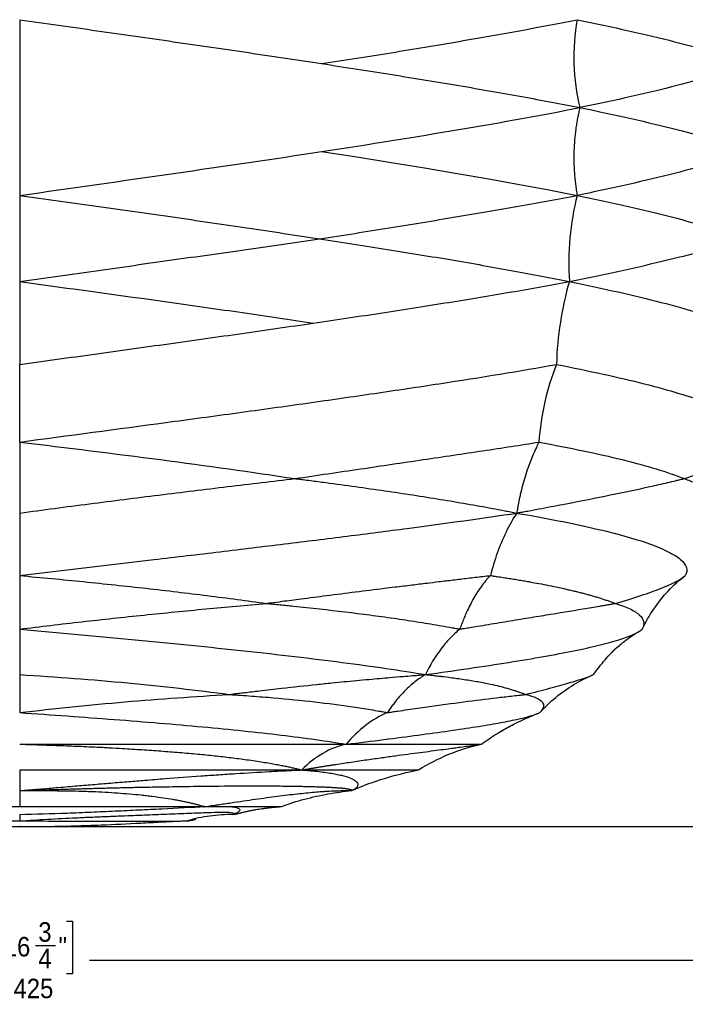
# Model space of a CAD drawing. Extents: x 0 to 594, y 0 to 841.
# Tile 7 of 17: x 177 to 267, y 255 to 389. Entities that reach past the tile are written whole.
import ezdxf

# ---------------------------------------------------------------- set-up
doc = ezdxf.new("R2010")
doc.units = 0
doc.header["$PDSIZE"] = -1
doc.linetypes.add('SLD-SOLIDO', pattern=[0])
doc.layers.get('0').update_dxf_attribs({"linetype": 'CONTINUOUS'})
doc.layers.add('FORMAT', color=7, linetype='SLD-SOLIDO')
doc.styles.add('SLDTEXTSTYLE3', font='GOTHIC.TTF', dxfattribs={"width": 0.913})
doc.dimstyles.new('SLDDIMSTYLE0', dxfattribs={"dimtxt": 2.645833, "dimasz": 3, "dimexe": 0, "dimexo": 0.0625, "dimgap": 0.661458, "dimtad": 0, "dimdec": 0, "dimlfac": 2, "dimrnd": 1e-09, "dimzin": 12, "dimtxsty": 'SLDTEXTSTYLE3', "dimsah": 1, "dimcen": 0.09, "dimazin": 3, "dimtfac": 1, "dimtdec": 0, "dimtofl": 0, "dimtmove": 0, "dimatfit": 3, "dimtolj": 1, "dimtzin": 12})

# ---------------------------------------------------------------- blocks, each defined once
blk = doc.blocks.new('_D')
at = {"layer": 'FORMAT', "color": 7}
for p, q in [((70.5, 375.87), (70.5, 260.16)), ((283.18, 375.87), (283.18, 260.16)), ((174.69, 266.49), (173.88, 266.49)), ((173.88, 266.49), (173.88, 259.35)), ((183.2, 266.49), (184.01, 266.49)), ((184.01, 266.49), (184.01, 259.35)), ((178.98, 263.19), (181.72, 263.19)), ((70.5, 261.16), (171.56, 261.16)), ((283.18, 261.16), (186.32, 261.16)), ((173.88, 259.35), (174.69, 259.35)), ((184.01, 259.35), (183.2, 259.35))]:
    blk.add_line(p, q, dxfattribs=at)
for points in [[(70.5, 261.16), (73.5, 260.66), (73.5, 261.66)], [(283.18, 261.16), (280.18, 261.66), (280.18, 260.66)]]:
    blk.add_solid(points, dxfattribs=at)
at = {"layer": 'FORMAT', "color": 7, "attachment_point": 1, "style": 'SLDTEXTSTYLE3'}
for s, insert, char_height in [('3', (179.37, 266.34), 2.65), ('16', (174.69, 264.34), 2.646), ('"', (182.11, 264.34), 2.65), ('4', (179.37, 262.73), 2.65), ('425', (176.01, 258.67), 2.646)]:
    blk.add_mtext(s, dxfattribs=dict(at, insert=insert, char_height=char_height))
blk = doc.blocks.new('_D_1')
at = {"layer": 'FORMAT', "color": 7}
for p, q in [((213.39, 471.79), (310.86, 471.79)), ((309.86, 471.79), (309.86, 379.9)), ((304.52, 376.78), (304.52, 377.59)), ((304.52, 377.59), (311.66, 377.59)), ((311.66, 377.59), (311.66, 376.78)), ((307.82, 372.57), (307.82, 375.3)), ((304.52, 368.27), (304.52, 367.46)), ((311.66, 367.46), (311.66, 368.27)), ((304.52, 367.46), (311.66, 367.46)), ((309.86, 279.31), (309.86, 365.15)), ((177.84, 279.31), (310.86, 279.31))]:
    blk.add_line(p, q, dxfattribs=at)
for points in [[(309.86, 471.79), (309.36, 468.79), (310.36, 468.79)], [(309.86, 279.31), (310.36, 282.31), (309.36, 282.31)]]:
    blk.add_solid(points, dxfattribs=at)
at = {"layer": 'FORMAT', "color": 7, "attachment_point": 1, "rotation": 90, "style": 'SLDTEXTSTYLE3'}
for s, insert, char_height in [('"', (306.67, 375.69), 2.65), ('1', (304.67, 372.96), 2.65), ('8', (308.28, 372.96), 2.65), ('385', (312.34, 369.59), 2.646), ('15', (306.67, 368.27), 2.646)]:
    blk.add_mtext(s, dxfattribs=dict(at, insert=insert, char_height=char_height))

msp = doc.modelspace()

# ---------------------------------------------------------------- linework, layer by layer
at = {"color": 7, "linetype": 'SLD-SOLIDO'}
for p, q in [((261.35, 306.2), (261.85, 307.15)), ((254.16, 299.71), (254.5, 299.86)), ((246.9, 294.56), (247.43, 294.78)), ((247.49, 294.85), (247.86, 295.24)), ((212.39, 282.03), (212.4, 282.04))]:
    msp.add_line(p, q, dxfattribs=at)
at = {"color": 7, "linetype": 'SLD-SOLIDO', "flags": 128}
msp.add_lwpolyline([(217.82, 370.94), (222.59, 370.2), (227.25, 369.46), (231.79, 368.71), (236.21, 367.97), (240.5, 367.22), (244.65, 366.48), (248.65, 365.73), (252.49, 364.98)], dxfattribs=at)
at = {"color": 7, "linetype": 'SLD-SOLIDO'}
for points, knots in [([(176.84, 388.83), (176.84, 386.85), (176.84, 384.87), (176.84, 380.89), (176.84, 378.9), (176.84, 374.91), (176.84, 372.92), (176.84, 368.94), (176.84, 366.96), (176.84, 364.98)], [0, 0, 0, 0, 0.25, 0.25, 0.5, 0.5, 0.75, 0.75, 1, 1, 1, 1]), ([(176.84, 388.83), (180.34, 388.34), (183.84, 387.84), (190.82, 386.84), (194.28, 386.35), (201.15, 385.35), (204.56, 384.86), (211.27, 383.86), (214.58, 383.37), (217.82, 382.87)], [0, 0, 0, 0, 0.25, 0.25, 0.5, 0.5, 0.75, 0.75, 1, 1, 1, 1]), ([(217.82, 382.87), (221.03, 383.37), (224.18, 383.86), (230.33, 384.85), (233.32, 385.35), (242.02, 386.84), (247.47, 387.83), (252.49, 388.83)], [0, 0, 0, 0, 0.25, 0.25, 0.5, 0.5, 1, 1, 1, 1]), ([(252.49, 388.83), (252.14, 386.88), (252, 384.85), (252.12, 380.82), (252.39, 378.81), (252.86, 376.91)], [0, 0, 0, 0, 0.5, 0.5, 1, 1, 1, 1]), ([(252.49, 388.83), (257.36, 387.83), (261.8, 386.84), (267.66, 385.35), (269.49, 384.85), (272.85, 383.86), (274.39, 383.37), (275.77, 382.87)], [0, 0, 0, 0, 0.5, 0.5, 0.75, 0.75, 1, 1, 1, 1]), ([(217.82, 382.87), (221.07, 382.38), (224.26, 381.88), (230.48, 380.88), (233.51, 380.39), (239.39, 379.39), (242.23, 378.89), (247.71, 377.9), (250.34, 377.4), (252.86, 376.91)], [0, 0, 0, 0, 0.25, 0.25, 0.5, 0.5, 0.75, 0.75, 1, 1, 1, 1]), ([(275.77, 382.87), (273.13, 381.88), (269.85, 380.88), (262.16, 378.89), (257.75, 377.9), (252.86, 376.91)], [0, 0, 0, 0, 0.5, 0.5, 1, 1, 1, 1]), ([(217.82, 370.94), (224.32, 371.93), (230.56, 372.93), (242.32, 374.92), (247.83, 375.91), (252.86, 376.91)], [0, 0, 0, 0, 0.5, 0.5, 1, 1, 1, 1]), ([(252.86, 376.91), (252.83, 376.78), (252.77, 376.56), (252.7, 376.23), (252.64, 375.94), (252.59, 375.69), (252.51, 375.29), (252.41, 374.74), (252.27, 373.76), (252.13, 372.52), (252.05, 371.03), (252.04, 369.51), (252.09, 368.24), (252.18, 367.22), (252.27, 366.47), (252.37, 365.72), (252.45, 365.22), (252.49, 364.98)], [0, 0, 0, 0, 0.031726, 0.060032, 0.084973, 0.106592, 0.12493, 0.185932, 0.248249, 0.371955, 0.496381, 0.61986, 0.7478, 0.811571, 0.873918, 0.936964, 1, 1, 1, 1]), ([(252.86, 376.91), (257.75, 375.91), (262.16, 374.92), (269.85, 372.93), (273.13, 371.93), (275.77, 370.94)], [0, 0, 0, 0, 0.5, 0.5, 1, 1, 1, 1]), ([(176.84, 364.98), (183.84, 365.97), (190.85, 366.97), (204.6, 368.96), (211.34, 369.95), (217.82, 370.94)], [0, 0, 0, 0, 0.5, 0.5, 1, 1, 1, 1]), ([(275.77, 370.94), (274.39, 370.45), (272.85, 369.95), (269.49, 368.96), (267.67, 368.47), (263.76, 367.47), (261.67, 366.98), (257.26, 365.98), (254.93, 365.48), (252.49, 364.98)], [0, 0, 0, 0, 0.25, 0.25, 0.5, 0.5, 0.75, 0.75, 1, 1, 1, 1]), ([(176.84, 364.98), (176.84, 363.12), (176.84, 361.18), (176.84, 357.25), (176.84, 355.25), (176.84, 353.28)], [0, 0, 0, 0, 0.5, 0.5, 1, 1, 1, 1]), ([(176.84, 364.98), (180.32, 364.5), (183.8, 364.01), (190.72, 363.04), (194.16, 362.55), (200.98, 361.57), (204.35, 361.08), (211.02, 360.08), (214.31, 359.59), (217.54, 359.09)], [0, 0, 0, 0, 0.25, 0.25, 0.5, 0.5, 0.75, 0.75, 1, 1, 1, 1]), ([(217.54, 359.09), (220.75, 359.59), (223.9, 360.08), (230.05, 361.08), (233.06, 361.57), (238.92, 362.55), (241.76, 363.04), (247.27, 364.01), (249.93, 364.5), (252.49, 364.98)], [0, 0, 0, 0, 0.25, 0.25, 0.5, 0.5, 0.75, 0.75, 1, 1, 1, 1]), ([(252.49, 364.98), (252.01, 363.12), (251.68, 361.18), (251.33, 357.25), (251.3, 355.25), (251.43, 353.28)], [0, 0, 0, 0, 0.5, 0.5, 1, 1, 1, 1]), ([(252.49, 364.98), (254.86, 364.5), (257.11, 364.01), (261.39, 363.04), (263.41, 362.55), (267.19, 361.57), (268.96, 361.08), (272.23, 360.08), (273.74, 359.59), (275.1, 359.09)], [0, 0, 0, 0, 0.25, 0.25, 0.5, 0.5, 0.75, 0.75, 1, 1, 1, 1]), ([(176.84, 353.28), (180.3, 353.78), (183.76, 354.27), (190.65, 355.25), (194.09, 355.74), (200.9, 356.7), (204.29, 357.18), (210.98, 358.14), (214.29, 358.61), (217.54, 359.09)], [0, 0, 0, 0, 0.25, 0.25, 0.5, 0.5, 0.75, 0.75, 1, 1, 1, 1]), ([(217.54, 359.09), (220.68, 358.61), (223.75, 358.14), (229.74, 357.18), (232.67, 356.7), (238.34, 355.74), (241.09, 355.25), (246.41, 354.27), (248.97, 353.78), (251.43, 353.28)], [0, 0, 0, 0, 0.25, 0.25, 0.5, 0.5, 0.75, 0.75, 1, 1, 1, 1]), ([(251.43, 353.28), (253.86, 353.78), (256.2, 354.27), (260.63, 355.25), (262.74, 355.74), (266.7, 356.7), (268.57, 357.18), (272.03, 358.14), (273.63, 358.61), (275.1, 359.09)], [0, 0, 0, 0, 0.25, 0.25, 0.5, 0.5, 0.75, 0.75, 1, 1, 1, 1]), ([(176.84, 353.28), (176.84, 351.53), (176.84, 349.69), (176.84, 345.91), (176.84, 343.97), (176.84, 342.04)], [0, 0, 0, 0, 0.5, 0.5, 1, 1, 1, 1]), ([(176.84, 353.28), (183.68, 352.36), (190.5, 351.43), (200.52, 350.02), (203.83, 349.55), (210.34, 348.6), (213.54, 348.13), (216.67, 347.65)], [0, 0, 0, 0, 0.5, 0.5, 0.75, 0.75, 1, 1, 1, 1]), ([(216.67, 347.65), (219.88, 348.12), (223.02, 348.59), (229.17, 349.53), (232.17, 350), (238, 350.94), (240.83, 351.41), (246.29, 352.34), (248.91, 352.81), (251.43, 353.28)], [0, 0, 0, 0, 0.25, 0.25, 0.5, 0.5, 0.75, 0.75, 1, 1, 1, 1]), ([(251.43, 353.28), (250.9, 351.5), (250.5, 349.65), (249.92, 345.89), (249.74, 343.97), (249.69, 342.04)], [0, 0, 0, 0, 0.5, 0.5, 1, 1, 1, 1]), ([(251.43, 353.28), (253.76, 352.81), (255.97, 352.34), (260.13, 351.41), (262.08, 350.94), (265.7, 350), (267.37, 349.53), (270.41, 348.59), (271.78, 348.12), (273, 347.65)], [0, 0, 0, 0, 0.25, 0.25, 0.5, 0.5, 0.75, 0.75, 1, 1, 1, 1]), ([(176.84, 342.04), (180.23, 342.51), (183.62, 342.98), (190.38, 343.92), (193.74, 344.39), (200.42, 345.32), (203.73, 345.79), (210.28, 346.72), (213.5, 347.19), (216.67, 347.65)], [0, 0, 0, 0, 0.25, 0.25, 0.5, 0.5, 0.75, 0.75, 1, 1, 1, 1]), ([(176.84, 331.5), (183.46, 332.39), (190.11, 333.27), (199.93, 334.6), (203.18, 335.04), (209.59, 335.92), (212.76, 336.36), (218.98, 337.24), (222.03, 337.68), (228.01, 338.56), (230.93, 338.99), (239.45, 340.3), (244.79, 341.17), (249.69, 342.04)], [0, 0, 0, 0, 0.25, 0.25, 0.375, 0.375, 0.5, 0.5, 0.625, 0.625, 0.75, 0.75, 1, 1, 1, 1]), ([(249.69, 342.04), (249.02, 340.44), (248.49, 338.73), (247.69, 335.18), (247.42, 333.35), (247.3, 331.5)], [0, 0, 0, 0, 0.5, 0.5, 1, 1, 1, 1]), ([(249.69, 342.04), (254.15, 341.17), (258.13, 340.3), (263.28, 338.99), (264.86, 338.56), (267.74, 337.68), (269.03, 337.24), (271.33, 336.36), (272.33, 335.92), (274.02, 335.04), (274.71, 334.6), (276.32, 333.27), (276.74, 332.39), (276.49, 331.5)], [0, 0, 0, 0, 0.25, 0.25, 0.375, 0.375, 0.5, 0.5, 0.625, 0.625, 0.75, 0.75, 1, 1, 1, 1]), ([(176.84, 331.5), (183.28, 330.73), (189.68, 329.94), (202.2, 328.3), (208.32, 327.44), (214.2, 326.55)], [0, 0, 0, 0, 0.5, 0.5, 1, 1, 1, 1]), ([(214.2, 326.55), (217.21, 327), (220.17, 327.43), (225.97, 328.29), (228.82, 328.71), (234.36, 329.53), (237.06, 329.93), (242.31, 330.72), (244.85, 331.11), (247.3, 331.5)], [0, 0, 0, 0, 0.25, 0.25, 0.5, 0.5, 0.75, 0.75, 1, 1, 1, 1]), ([(247.3, 331.5), (247.27, 331.44), (247.18, 331.25), (247.04, 330.97), (246.89, 330.65), (246.63, 330.09), (246.27, 329.23), (245.82, 328.03), (245.42, 326.83), (245.07, 325.61), (244.82, 324.59), (244.64, 323.77), (244.52, 323.15), (244.4, 322.52), (244.33, 322.09), (244.3, 321.87)], [0, 0, 0, 0, 0.021144, 0.064164, 0.097696, 0.127984, 0.25505, 0.38181, 0.510144, 0.632262, 0.754759, 0.814561, 0.875177, 0.937429, 1, 1, 1, 1]), ([(247.3, 331.5), (249.4, 331.11), (251.4, 330.72), (255.18, 329.93), (256.95, 329.53), (260.26, 328.71), (261.79, 328.29), (264.61, 327.43), (265.89, 327), (267.04, 326.55)], [0, 0, 0, 0, 0.25, 0.25, 0.5, 0.5, 0.75, 0.75, 1, 1, 1, 1]), ([(267.04, 326.55), (269.67, 327.44), (271.79, 328.3), (274.95, 329.94), (275.99, 330.73), (276.49, 331.5)], [0, 0, 0, 0, 0.5, 0.5, 1, 1, 1, 1]), ([(176.84, 321.87), (179.99, 322.3), (183.15, 322.72), (189.45, 323.53), (192.6, 323.93), (198.86, 324.71), (201.97, 325.09), (208.14, 325.83), (211.19, 326.2), (214.2, 326.55)], [0, 0, 0, 0, 0.25, 0.25, 0.5, 0.5, 0.75, 0.75, 1, 1, 1, 1]), ([(214.2, 326.55), (214.38, 326.53), (214.73, 326.49), (215.43, 326.4), (216.65, 326.24), (219.06, 325.92), (223.8, 325.28), (230.3, 324.33), (236.4, 323.34), (240.44, 322.61), (242.39, 322.24), (243.35, 322.06), (243.89, 321.95), (244.16, 321.9), (244.3, 321.87)], [0, 0, 0, 0, 0.015675, 0.031334, 0.06261, 0.125014, 0.249472, 0.498872, 0.74941, 0.874705, 0.937319, 0.968647, 0.98432, 1, 1, 1, 1]), ([(244.3, 321.87), (244.44, 321.9), (244.73, 321.95), (245.31, 322.06), (246.3, 322.24), (248.26, 322.61), (252.05, 323.34), (257.08, 324.33), (261.57, 325.28), (264.4, 325.92), (265.74, 326.24), (266.4, 326.4), (266.77, 326.49), (266.95, 326.53), (267.04, 326.55)], [0, 0, 0, 0, 0.01568, 0.031353, 0.062681, 0.125295, 0.25059, 0.501128, 0.750528, 0.874986, 0.93739, 0.968666, 0.984325, 1, 1, 1, 1]), ([(267.04, 326.55), (267.56, 326.35), (268.62, 325.94), (269.87, 325.3), (270.89, 324.65), (271.64, 323.99), (272.12, 323.3), (272.35, 322.62), (272.28, 322.16), (272.25, 321.95)], [0, 0, 0, 0, 0.144992, 0.290033, 0.435049, 0.580028, 0.725002, 0.869971, 1, 1, 1, 1]), ([(176.84, 321.87), (176.84, 320.65), (176.84, 319.31), (176.84, 316.46), (176.84, 314.95), (176.84, 313.39)], [0, 0, 0, 0, 0.5, 0.5, 1, 1, 1, 1]), ([(176.84, 313.39), (182.89, 314.12), (189.01, 314.84), (198.06, 315.91), (201.06, 316.27), (206.99, 316.98), (212.84, 317.69), (218.51, 318.39), (224.06, 319.09), (226.78, 319.44), (234.71, 320.49), (239.71, 321.18), (244.3, 321.87)], [0, 0, 0, 0, 0.25, 0.25, 0.375, 0.375, 0.5, 0.625, 0.625, 0.75, 0.75, 1, 1, 1, 1]), ([(244.3, 321.87), (243.77, 321.06), (242.8, 319.32), (241.6, 316.46), (240.98, 314.43), (240.71, 313.39)], [0.000336, 0.000336, 0.000336, 0.000336, 13.757201, 27.514402, 41.271565, 41.271565, 41.271565, 41.271565]), ([(244.3, 321.87), (248.27, 321.18), (251.8, 320.49), (256.33, 319.44), (257.72, 319.09), (260.22, 318.39), (262.47, 317.69), (264.16, 316.98), (265.56, 316.27), (266.12, 315.91), (267.35, 314.84), (267.58, 314.12), (267.17, 313.39)], [0, 0, 0, 0, 0.25, 0.25, 0.375, 0.375, 0.5, 0.625, 0.625, 0.75, 0.75, 1, 1, 1, 1]), ([(176.84, 313.39), (179.74, 313.12), (182.64, 312.85), (188.37, 312.27), (191.21, 311.97), (196.82, 311.34), (199.58, 311.01), (205.03, 310.33), (207.71, 309.98), (210.32, 309.61)], [0, 0, 0, 0, 0.25, 0.25, 0.5, 0.5, 0.75, 0.75, 1, 1, 1, 1]), ([(176.84, 313.39), (176.84, 312.92), (176.84, 312.41), (176.84, 311.3), (176.84, 310.72), (176.84, 308.87), (176.84, 307.52), (176.84, 306.12)], [0, 0, 0, 0, 0.25, 0.25, 0.5, 0.5, 1, 1, 1, 1]), ([(210.32, 309.61), (210.52, 309.64), (211.23, 309.73), (212.8, 309.94), (215.33, 310.27), (218.66, 310.7), (222.43, 311.18), (225.51, 311.56), (228.05, 311.88), (230, 312.11), (231.97, 312.35), (233.5, 312.54), (234.68, 312.68), (235.66, 312.8), (236.65, 312.91), (237.65, 313.03), (238.67, 313.15), (239.69, 313.27), (240.37, 313.35), (240.71, 313.39)], [0, 0, 0, 0, 0.01764, 0.065308, 0.14302, 0.250789, 0.376035, 0.501278, 0.550341, 0.626244, 0.696172, 0.750639, 0.78419, 0.818436, 0.853375, 0.889004, 0.925321, 0.96232, 1, 1, 1, 1]), ([(240.71, 313.39), (240.66, 313.33), (240.55, 313.22), (240.33, 312.97), (239.95, 312.53), (239.45, 311.87), (238.88, 311.03), (238.34, 310.13), (237.84, 309.18), (237.43, 308.31), (237.09, 307.51), (236.82, 306.82), (236.65, 306.35), (236.57, 306.12)], [0, 0, 0, 0, 0.02993, 0.062771, 0.125054, 0.248787, 0.371626, 0.497417, 0.621783, 0.748676, 0.831909, 0.915635, 1, 1, 1, 1]), ([(240.71, 313.39), (240.86, 313.37), (241.16, 313.33), (241.6, 313.26), (242.03, 313.2), (242.45, 313.13), (242.87, 313.07), (243.28, 313), (243.68, 312.94), (244.07, 312.88), (244.45, 312.81), (244.83, 312.75), (245.2, 312.69), (245.56, 312.62), (246.16, 312.52), (247.08, 312.35), (248.32, 312.12), (249.49, 311.88), (250.44, 311.67), (251.15, 311.51), (251.79, 311.36), (252.41, 311.22), (253.01, 311.06), (253.6, 310.91), (254.17, 310.75), (254.72, 310.6), (255.25, 310.44), (255.77, 310.28), (256.27, 310.11), (256.76, 309.95), (257.23, 309.78), (257.52, 309.67), (257.67, 309.61)], [0, 0, 0, 0, 0.020373, 0.040549, 0.060528, 0.080309, 0.099891, 0.119275, 0.13846, 0.157445, 0.176229, 0.194813, 0.213195, 0.231377, 0.249356, 0.30382, 0.373748, 0.448489, 0.49871, 0.537278, 0.575845, 0.614411, 0.652977, 0.691544, 0.730112, 0.768679, 0.807244, 0.845805, 0.884363, 0.922915, 0.961461, 1, 1, 1, 1]), ([(257.67, 309.61), (258.94, 309.98), (260.1, 310.33), (262.16, 311.01), (263.08, 311.34), (264.67, 311.97), (265.34, 312.27), (266.44, 312.85), (266.87, 313.12), (267.17, 313.39)], [0, 0, 0, 0, 0.25, 0.25, 0.5, 0.5, 0.75, 0.75, 1, 1, 1, 1]), ([(265.87, 312.32), (265.98, 312.42), (266.21, 312.63), (266.58, 312.93), (266.77, 313.08), (266.91, 313.18)], [0, 0, 0, 0, 0.25099, 0.499679, 1, 1, 1, 1]), ([(176.84, 306.12), (179.65, 306.47), (182.46, 306.8), (188.1, 307.44), (190.92, 307.74), (196.52, 308.32), (199.32, 308.6), (204.86, 309.12), (207.61, 309.37), (210.32, 309.61)], [0, 0, 0, 0, 0.25, 0.25, 0.5, 0.5, 0.75, 0.75, 1, 1, 1, 1]), ([(210.32, 309.61), (210.52, 309.59), (210.83, 309.56), (211.45, 309.5), (212.17, 309.43), (213.09, 309.34), (214.89, 309.15), (218.75, 308.74), (223.3, 308.19), (227.63, 307.6), (230.23, 307.21), (232.24, 306.88), (233.72, 306.63), (234.93, 306.42), (235.75, 306.27), (236.18, 306.19), (236.41, 306.15), (236.53, 306.12), (236.57, 306.12)], [0, 0, 0, 0, 0.019744, 0.031335, 0.062609, 0.093845, 0.125007, 0.249438, 0.498805, 0.624448, 0.749401, 0.812177, 0.874703, 0.937315, 0.968644, 0.984318, 0.994792, 1, 1, 1, 1]), ([(236.57, 306.12), (236.61, 306.12), (236.75, 306.15), (237.01, 306.19), (237.49, 306.27), (238.41, 306.42), (239.7, 306.63), (241.21, 306.88), (243.19, 307.21), (245.58, 307.6), (249.2, 308.19), (252.54, 308.74), (255.01, 309.15), (256.09, 309.34), (256.63, 309.43), (257.05, 309.5), (257.39, 309.56), (257.57, 309.59), (257.67, 309.61)], [0, 0, 0, 0, 0.005209, 0.015682, 0.031356, 0.062685, 0.125297, 0.187822, 0.250599, 0.375552, 0.501195, 0.750562, 0.874993, 0.906154, 0.937391, 0.968665, 0.980256, 1, 1, 1, 1]), ([(257.67, 309.61), (258.46, 309.37), (259.13, 309.12), (260.22, 308.6), (260.65, 308.32), (261.26, 307.74), (261.45, 307.44), (261.57, 306.8), (261.5, 306.47), (261.31, 306.12)], [0, 0, 0, 0, 0.25, 0.25, 0.5, 0.5, 0.75, 0.75, 1, 1, 1, 1]), ([(176.84, 306.12), (182.14, 305.65), (187.4, 305.17), (195.07, 304.43), (197.59, 304.18), (202.53, 303.68), (207.36, 303.18), (211.95, 302.66), (216.4, 302.14), (218.55, 301.87), (224.76, 301.07), (228.56, 300.52), (231.9, 299.95)], [0, 0, 0, 0, 0.25, 0.25, 0.375, 0.375, 0.5, 0.625, 0.625, 0.75, 0.75, 1, 1, 1, 1]), ([(176.84, 306.12), (176.84, 305.36), (176.84, 304.44), (176.84, 302.36), (176.84, 301.2), (176.84, 299.95)], [0, 0, 0, 0, 0.5, 0.5, 1, 1, 1, 1]), ([(236.57, 306.12), (236.1, 305.74), (235.66, 305.32), (234.8, 304.41), (234.39, 303.92), (233.21, 302.36), (232.51, 301.2), (231.9, 299.95)], [0, 0, 0, 0, 0.25, 0.25, 0.5, 0.5, 1, 1, 1, 1]), ([(231.9, 299.95), (236.03, 300.52), (239.82, 301.07), (244.88, 301.87), (246.46, 302.14), (249.41, 302.66), (252.14, 303.18), (254.41, 303.68), (256.45, 304.18), (257.35, 304.43), (259.69, 305.17), (260.77, 305.65), (261.31, 306.12)], [0, 0, 0, 0, 0.25, 0.25, 0.375, 0.375, 0.5, 0.625, 0.625, 0.75, 0.75, 1, 1, 1, 1]), ([(254.71, 299.95), (255.22, 300.63), (256.23, 301.99), (257.79, 303.58), (258.85, 304.41), (259.25, 304.72)], [0, 0, 0, 0, 0.385523, 0.770978, 1, 1, 1, 1]), ([(257.19, 302.94), (257.19, 302.94), (257.19, 302.93), (257.2, 302.96), (257.25, 303.03), (257.33, 303.11), (257.41, 303.2), (257.5, 303.29), (257.58, 303.35), (257.66, 303.43), (257.79, 303.54), (257.95, 303.68), (258.17, 303.86), (258.48, 304.12), (258.84, 304.41), (259.26, 304.73), (259.74, 305.08), (260.29, 305.45), (260.66, 305.68), (260.86, 305.8)], [0, 0, 0, 0, 0.0631144, 0.1873921, 0.2842683, 0.3393893, 0.3805981, 0.3970063, 0.4116704, 0.4259385, 0.4413641, 0.4805384, 0.5301922, 0.5840721, 0.6452893, 0.716086, 0.7980271, 0.8923162, 1, 1, 1, 1]), ([(176.84, 299.95), (179.33, 299.79), (181.8, 299.62), (186.69, 299.25), (189.11, 299.04), (193.88, 298.59), (196.22, 298.35), (200.83, 297.83), (203.08, 297.55), (205.28, 297.25)], [0, 0, 0, 0, 0.25, 0.25, 0.5, 0.5, 0.75, 0.75, 1, 1, 1, 1]), ([(176.84, 299.95), (176.84, 299.37), (176.84, 298.63), (176.84, 296.89), (176.84, 295.89), (176.84, 294.78)], [0, 0, 0, 0, 0.5, 0.5, 1, 1, 1, 1]), ([(205.28, 297.25), (205.47, 297.27), (205.89, 297.32), (206.57, 297.41), (207.4, 297.51), (208.35, 297.63), (209.53, 297.77), (210.88, 297.92), (213.5, 298.22), (216.29, 298.52), (219.66, 298.87), (222.02, 299.1), (224.17, 299.3), (225.69, 299.43), (227.24, 299.57), (228.7, 299.69), (230.05, 299.8), (231.06, 299.88), (231.65, 299.93), (231.9, 299.95)], [0, 0, 0, 0, 0.019858, 0.043746, 0.071668, 0.107494, 0.143347, 0.197096, 0.250854, 0.425333, 0.501368, 0.626324, 0.692038, 0.750677, 0.803864, 0.875031, 0.926463, 0.968119, 1, 1, 1, 1]), ([(231.9, 299.95), (232.01, 299.94), (232.25, 299.91), (232.64, 299.87), (233.08, 299.82), (233.58, 299.77), (234.34, 299.68), (235.22, 299.57), (236.57, 299.38), (238.13, 299.15), (239.62, 298.88), (241.29, 298.54), (242.51, 298.24), (243.56, 297.93), (244.04, 297.78), (244.46, 297.64), (244.82, 297.52), (245.17, 297.39), (245.38, 297.29), (245.5, 297.25)], [0, 0, 0, 0, 0.017958, 0.039433, 0.064427, 0.09294, 0.124971, 0.196128, 0.249327, 0.374022, 0.498632, 0.562543, 0.749143, 0.799323, 0.849484, 0.887086, 0.924749, 0.960988, 1, 1, 1, 1]), ([(245.5, 297.25), (246.68, 297.55), (247.76, 297.83), (249.72, 298.35), (250.6, 298.59), (252.14, 299.04), (252.81, 299.25), (253.92, 299.62), (254.37, 299.79), (254.71, 299.95)], [0, 0, 0, 0, 0.25, 0.25, 0.5, 0.5, 0.75, 0.75, 1, 1, 1, 1]), ([(176.84, 294.78), (179.2, 295.07), (181.58, 295.33), (186.35, 295.82), (188.74, 296.04), (195.89, 296.65), (200.64, 296.98), (205.28, 297.25)], [0, 0, 0, 0, 0.25, 0.25, 0.5, 0.5, 1, 1, 1, 1]), ([(205.28, 297.25), (205.43, 297.24), (205.69, 297.22), (206.2, 297.19), (207.07, 297.13), (208.83, 297), (212.27, 296.73), (216.95, 296.26), (221.27, 295.71), (224.09, 295.26), (225.44, 295.03), (226.1, 294.91), (226.44, 294.84), (226.63, 294.8), (226.72, 294.79), (226.75, 294.78)], [0, 0, 0, 0, 0.018205, 0.031428, 0.062789, 0.125346, 0.250066, 0.500069, 0.749995, 0.874661, 0.937206, 0.968567, 0.984274, 0.995309, 1, 1, 1, 1]), ([(226.75, 294.78), (226.79, 294.79), (226.9, 294.8), (227.14, 294.84), (227.57, 294.91), (228.38, 295.03), (229.96, 295.26), (233.04, 295.71), (237.16, 296.26), (240.88, 296.73), (243.26, 297), (244.4, 297.13), (244.94, 297.19), (245.25, 297.22), (245.41, 297.24), (245.5, 297.25)], [0, 0, 0, 0, 0.0046921, 0.0157262, 0.0314331, 0.062794, 0.1253388, 0.2500048, 0.4999315, 0.7499345, 0.8746543, 0.9372114, 0.9685721, 0.9817943, 1, 1, 1, 1]), ([(245.5, 297.25), (246.66, 296.98), (247.42, 296.65), (247.91, 296.04), (247.97, 295.82), (247.86, 295.33), (247.7, 295.07), (247.43, 294.78)], [0, 0, 0, 0, 0.5, 0.5, 0.75, 0.75, 1, 1, 1, 1]), ([(176.84, 294.78), (181.2, 294.49), (185.5, 294.18), (191.75, 293.7), (193.8, 293.54), (197.8, 293.2), (201.71, 292.86), (205.4, 292.5), (208.96, 292.13), (210.68, 291.94), (215.6, 291.35), (218.58, 290.93), (221.15, 290.5)], [0, 0, 0, 0, 0.25, 0.25, 0.375, 0.375, 0.5, 0.625, 0.625, 0.75, 0.75, 1, 1, 1, 1]), ([(226.75, 294.78), (225.73, 294.35), (224.73, 293.78), (222.85, 292.34), (221.96, 291.49), (221.15, 290.5)], [0, 0, 0, 0, 0.5, 0.5, 1, 1, 1, 1]), ([(221.15, 290.5), (224.7, 290.93), (227.98, 291.35), (232.4, 291.94), (233.79, 292.13), (236.39, 292.5), (238.81, 292.86), (240.86, 293.2), (242.71, 293.54), (243.54, 293.7), (245.74, 294.18), (246.8, 294.49), (247.43, 294.78)], [0, 0, 0, 0, 0.25, 0.25, 0.375, 0.375, 0.5, 0.625, 0.625, 0.75, 0.75, 1, 1, 1, 1]), ([(242.06, 292.21), (242.39, 292.4), (242.99, 292.74), (243.84, 293.19), (244.58, 293.56), (245.27, 293.88), (245.92, 294.17), (246.53, 294.42), (246.89, 294.56), (247.07, 294.63)], [0, 0, 0, 0, 0.184713, 0.344307, 0.482929, 0.604787, 0.748159, 0.877583, 1, 1, 1, 1]), ([(239.5, 290.5), (240.19, 290.99), (241.54, 291.95), (243.01, 292.74), (243.73, 293.13)], [0, 0, 0, 0, 0.5075545, 1, 1, 1, 1]), ([(176.84, 290.5), (180.93, 290.5), (185.04, 290.5), (191.08, 290.5), (193.07, 290.5), (197, 290.5), (200.86, 290.5), (204.57, 290.5), (208.19, 290.5), (209.95, 290.5), (215.07, 290.5), (218.26, 290.5), (221.15, 290.5)], [0, 0, 0, 0, 0.25, 0.25, 0.375, 0.375, 0.5, 0.625, 0.625, 0.75, 0.75, 1, 1, 1, 1]), ([(176.84, 290.5), (177.02, 290.5), (177.38, 290.49), (177.93, 290.47), (178.48, 290.46), (179.04, 290.44), (179.61, 290.42), (180.18, 290.4), (180.76, 290.38), (181.35, 290.36), (181.94, 290.34), (183.22, 290.29), (185.29, 290.21), (187.43, 290.11), (189.3, 290.01), (191.09, 289.91), (193.44, 289.76), (196.02, 289.58), (198.55, 289.38), (200.98, 289.17), (203.31, 288.94), (205.54, 288.68), (207.73, 288.4), (209.79, 288.09), (211.31, 287.83), (212.32, 287.63), (212.96, 287.51), (213.55, 287.38), (214.11, 287.25), (214.63, 287.13), (214.96, 287.05), (215.12, 287.01)], [0, 0, 0, 0, 0.011685, 0.023548, 0.035589, 0.047807, 0.060201, 0.072772, 0.085517, 0.098436, 0.111529, 0.124794, 0.183925, 0.249833, 0.271009, 0.312386, 0.374915, 0.437414, 0.499893, 0.564588, 0.624858, 0.686339, 0.749995, 0.816536, 0.875152, 0.898117, 0.920203, 0.941423, 0.961789, 0.981311, 1, 1, 1, 1]), ([(215.12, 287.01), (215.26, 287.03), (215.55, 287.08), (215.99, 287.15), (216.43, 287.23), (216.88, 287.3), (217.34, 287.38), (217.81, 287.45), (218.29, 287.53), (218.77, 287.61), (219.26, 287.68), (220.29, 287.84), (221.91, 288.09), (224, 288.4), (226, 288.68), (227.83, 288.94), (229.56, 289.17), (231.18, 289.38), (232.69, 289.58), (234.05, 289.76), (235.16, 289.91), (235.91, 290.01), (236.65, 290.11), (237.41, 290.21), (238.07, 290.3), (238.49, 290.36), (238.73, 290.39), (238.95, 290.42), (239.15, 290.45), (239.34, 290.48), (239.44, 290.49), (239.5, 290.5)], [0, 0, 0, 0, 0.011115, 0.022528, 0.034242, 0.046258, 0.05858, 0.071208, 0.084147, 0.097398, 0.110965, 0.12485, 0.183465, 0.250006, 0.313662, 0.375143, 0.435413, 0.500108, 0.562587, 0.625086, 0.687615, 0.728986, 0.750168, 0.816075, 0.875207, 0.897219, 0.918751, 0.939799, 0.960358, 0.980426, 1, 1, 1, 1]), ([(221.15, 290.5), (224.04, 290.5), (226.65, 290.5), (230.07, 290.5), (231.13, 290.5), (233.07, 290.5), (234.82, 290.5), (236.21, 290.5), (237.4, 290.5), (237.9, 290.5), (239.09, 290.5), (239.5, 290.5), (239.5, 290.5)], [0, 0, 0, 0, 0.25, 0.25, 0.375, 0.375, 0.5, 0.625, 0.625, 0.75, 0.75, 1, 1, 1, 1]), ([(230.97, 287.01), (232.27, 287.84), (233.65, 288.55), (236.51, 289.71), (237.99, 290.17), (239.5, 290.5)], [0, 0, 0, 0, 0.5, 0.5, 1, 1, 1, 1]), ([(176.84, 287.01), (177, 287.01), (177.33, 287.01), (177.84, 287.01), (178.38, 287.01), (178.97, 287.01), (179.82, 287.01), (180.93, 287.01), (182.81, 287.01), (185.07, 287.01), (187.78, 287.01), (190.4, 287), (193.9, 287), (198.08, 287), (202.81, 287.01), (207.22, 287), (210.65, 287), (212.93, 287), (214.04, 287.01), (214.58, 287.01), (214.89, 287.01), (215.04, 287.01), (215.12, 287.01)], [0, 0, 0, 0, 0.011172, 0.023178, 0.036018, 0.049693, 0.064204, 0.096302, 0.128419, 0.197128, 0.257396, 0.322308, 0.387092, 0.514191, 0.636447, 0.756885, 0.878305, 0.939212, 0.969635, 0.984829, 0.992482, 1, 1, 1, 1]), ([(176.86, 284.2), (177.02, 284.21), (177.38, 284.24), (177.95, 284.29), (178.6, 284.34), (179.57, 284.42), (180.64, 284.51), (182.33, 284.65), (184.29, 284.82), (186.76, 285.03), (189.2, 285.23), (191.57, 285.43), (194.03, 285.63), (197.3, 285.89), (200.63, 286.14), (203.81, 286.36), (206.94, 286.57), (210, 286.75), (212.6, 286.89), (213.87, 286.95), (214.49, 286.98), (214.81, 286.99), (214.96, 287), (215.04, 287), (215.08, 287), (215.1, 287), (215.11, 287.01), (215.12, 287.01), (215.12, 287.01)], [0, 0, 0, 0, 0.012559, 0.02715, 0.043776, 0.062438, 0.101447, 0.124945, 0.190857, 0.250049, 0.312597, 0.37511, 0.429764, 0.50005, 0.624957, 0.687479, 0.750045, 0.875121, 0.937599, 0.96881, 0.984408, 0.992204, 0.996102, 0.998051, 0.999025, 0.999415, 0.999851, 1, 1, 1, 1]), ([(215.12, 287.01), (215.12, 287.01), (215.12, 287.01), (215.13, 287), (215.14, 287), (215.16, 287), (215.21, 287), (215.3, 286.99), (215.48, 286.98), (215.84, 286.95), (216.53, 286.89), (217.83, 286.75), (219.1, 286.57), (220.16, 286.36), (221.07, 286.14), (221.8, 285.89), (222.29, 285.63), (222.54, 285.43), (222.7, 285.23), (222.75, 285.03), (222.7, 284.82), (222.58, 284.66), (222.43, 284.51), (222.3, 284.41), (222.15, 284.32), (222.03, 284.26), (221.95, 284.21), (221.91, 284.2)], [0, 0, 0, 0, 0.000143, 0.000557, 0.000974, 0.001948, 0.003896, 0.007792, 0.015585, 0.031176, 0.06237, 0.124812, 0.249826, 0.312376, 0.374901, 0.499856, 0.569876, 0.624859, 0.687394, 0.749952, 0.805252, 0.875058, 0.898087, 0.937562, 0.96196, 0.982771, 1, 1, 1, 1]), ([(215.12, 287.01), (215.24, 287.01), (215.48, 287.01), (215.84, 287.01), (216.2, 287.01), (216.55, 287.01), (216.97, 287), (217.66, 287), (218.75, 287), (220.18, 287), (221.8, 287), (223.21, 287), (224.91, 287.01), (226.73, 287), (228.26, 287), (229.26, 287), (229.87, 287.01), (230.36, 287.01), (230.65, 287.01), (230.82, 287.01), (230.9, 287.01), (230.94, 287.01), (230.97, 287.01), (230.97, 287.01), (230.97, 287.01)], [0, 0, 0, 0, 0.012151, 0.024305, 0.036463, 0.048624, 0.060787, 0.080233, 0.121693, 0.179078, 0.243138, 0.318991, 0.3636, 0.485847, 0.612937, 0.677716, 0.742623, 0.8005, 0.871591, 0.903706, 0.935801, 0.957365, 0.978764, 1, 1, 1, 1]), ([(221.91, 284.2), (223.35, 284.84), (224.84, 285.4), (227.87, 286.33), (229.41, 286.71), (230.97, 287.01)], [0, 0, 0, 0, 0.5, 0.5, 1, 1, 1, 1]), ([(176.86, 284.2), (177.01, 284.2), (177.3, 284.21), (177.74, 284.23), (178.18, 284.24), (178.62, 284.26), (179.06, 284.27), (179.5, 284.29), (179.94, 284.3), (180.38, 284.32), (180.82, 284.33), (181.26, 284.35), (181.7, 284.36), (182.14, 284.37), (182.58, 284.39), (183.02, 284.4), (183.45, 284.41), (183.89, 284.43), (184.33, 284.44), (184.77, 284.45), (185.2, 284.46), (185.64, 284.48), (186.07, 284.49), (186.51, 284.5), (186.94, 284.51), (187.37, 284.52), (187.8, 284.53), (188.23, 284.55), (188.66, 284.56), (189.09, 284.57), (189.51, 284.58), (189.94, 284.59), (190.36, 284.6), (190.78, 284.61), (191.21, 284.62), (191.62, 284.63), (192.04, 284.64), (192.46, 284.65), (192.87, 284.65), (193.29, 284.66), (193.7, 284.67), (194.48, 284.69), (196.18, 284.72), (199.29, 284.77), (203.78, 284.83), (207.16, 284.84), (209.2, 284.84), (209.73, 284.84), (210.26, 284.84), (210.77, 284.84), (211.27, 284.83), (211.77, 284.83), (212.25, 284.83), (212.73, 284.82), (213.19, 284.82), (213.65, 284.81), (214.09, 284.81), (214.52, 284.8), (214.95, 284.79), (215.36, 284.78), (215.76, 284.77), (216.15, 284.76), (216.53, 284.75), (216.9, 284.74), (217.25, 284.73), (217.6, 284.72), (217.93, 284.71), (218.25, 284.69), (218.55, 284.68), (218.85, 284.67), (219.13, 284.65), (219.4, 284.63), (219.66, 284.62), (219.9, 284.6), (220.13, 284.58), (220.35, 284.56), (220.55, 284.55), (220.74, 284.53), (220.92, 284.51), (221.08, 284.49), (221.23, 284.46), (221.36, 284.44), (221.48, 284.42), (221.59, 284.4), (221.68, 284.37), (221.76, 284.35), (221.82, 284.33), (221.87, 284.3), (221.9, 284.28), (221.92, 284.25), (221.92, 284.22), (221.91, 284.2), (221.91, 284.2)], [0, 0, 0, 0, 0.006207, 0.012416, 0.018629, 0.024845, 0.031064, 0.037287, 0.043512, 0.04974, 0.055972, 0.062206, 0.068444, 0.074684, 0.080927, 0.087173, 0.093421, 0.099672, 0.105926, 0.112181, 0.118439, 0.124699, 0.13096, 0.137224, 0.143489, 0.149755, 0.156023, 0.162291, 0.168561, 0.174831, 0.181101, 0.187372, 0.193643, 0.199914, 0.206185, 0.212455, 0.218725, 0.224993, 0.231261, 0.237527, 0.243792, 0.250055, 0.273317, 0.322731, 0.398256, 0.499929, 0.510802, 0.521676, 0.53255, 0.543423, 0.554296, 0.565169, 0.576041, 0.586913, 0.597784, 0.608654, 0.619524, 0.630394, 0.641264, 0.652134, 0.663004, 0.673875, 0.684747, 0.695621, 0.706496, 0.717374, 0.728254, 0.739139, 0.750028, 0.760922, 0.77182, 0.782722, 0.793625, 0.804529, 0.815434, 0.826337, 0.837238, 0.848137, 0.859031, 0.869921, 0.880805, 0.891683, 0.902554, 0.913417, 0.924272, 0.935118, 0.945955, 0.956784, 0.967602, 0.978411, 0.98921, 1, 1, 1, 1]), ([(176.86, 284.2), (176.86, 284.12), (176.85, 284.01), (176.85, 283.75), (176.85, 283.6), (176.84, 283.25), (176.84, 283.05), (176.84, 282.6), (176.84, 282.34), (176.84, 282.03)], [0, 0, 0, 0, 0.25, 0.25, 0.5, 0.5, 0.75, 0.75, 1, 1, 1, 1]), ([(176.86, 284.2), (177, 284.2), (177.3, 284.2), (177.76, 284.2), (178.23, 284.21), (178.73, 284.21), (179.26, 284.21), (179.8, 284.21), (180.36, 284.21), (181.43, 284.2), (182.94, 284.18), (184.51, 284.15), (185.75, 284.11), (186.95, 284.07), (188.44, 284), (190.13, 283.89), (191.76, 283.77), (193.06, 283.64), (194.07, 283.53), (195.11, 283.4), (196.3, 283.24), (197.37, 283.07), (198.11, 282.94), (198.61, 282.84), (199.1, 282.74), (199.57, 282.64), (200.02, 282.54), (200.45, 282.44), (200.86, 282.34), (201.26, 282.23), (201.63, 282.13), (201.87, 282.06), (201.98, 282.02)], [0, 0, 0, 0, 0.013533, 0.027837, 0.042905, 0.05873, 0.075306, 0.092627, 0.110686, 0.129476, 0.195489, 0.2586, 0.286913, 0.321339, 0.383033, 0.444212, 0.505405, 0.566962, 0.597965, 0.628805, 0.697083, 0.752776, 0.778222, 0.803524, 0.828677, 0.853671, 0.878498, 0.90315, 0.927624, 0.951923, 0.976043, 1, 1, 1, 1]), ([(201.98, 282.02), (202.07, 282.04), (202.37, 282.08), (202.82, 282.15), (203.33, 282.22), (203.92, 282.31), (204.65, 282.42), (205.81, 282.59), (207.21, 282.8), (209.35, 283.11), (211.35, 283.39), (213.2, 283.62), (214.5, 283.77), (215.71, 283.89), (216.85, 284), (217.73, 284.07), (218.39, 284.11), (219.03, 284.15), (219.78, 284.18), (220.44, 284.2), (220.9, 284.21), (221.19, 284.21), (221.46, 284.21), (221.7, 284.2), (221.84, 284.2), (221.91, 284.2)], [0, 0, 0, 0, 0.008631, 0.030846, 0.045968, 0.061708, 0.092677, 0.123483, 0.186034, 0.247244, 0.371109, 0.432905, 0.494423, 0.555584, 0.616747, 0.678442, 0.711377, 0.741208, 0.806157, 0.87045, 0.898521, 0.925524, 0.951446, 0.976276, 1, 1, 1, 1]), ([(151.7, 282.03), (153.37, 282.03), (155.21, 282.03), (159.12, 282.03), (161.19, 282.03), (165.58, 282.03), (167.91, 282.03), (171.28, 282.03), (172.38, 282.03), (174.6, 282.03), (175.72, 282.03), (176.84, 282.03)], [0, 0, 0, 0, 0.25, 0.25, 0.5, 0.5, 0.75, 0.75, 0.875, 0.875, 1, 1, 1, 1]), ([(176.84, 282.03), (176.97, 282.03), (177.22, 282.03), (177.6, 282.03), (177.98, 282.03), (178.35, 282.03), (178.72, 282.03), (179.08, 282.03), (179.44, 282.03), (179.79, 282.03), (180.14, 282.03), (180.48, 282.03), (180.82, 282.03), (181.16, 282.03), (181.49, 282.03), (181.81, 282.03), (182.14, 282.03), (182.45, 282.03), (182.77, 282.03), (183.08, 282.03), (183.4, 282.03), (183.7, 282.03), (184.01, 282.03), (184.31, 282.03), (184.61, 282.03), (184.9, 282.03), (185.19, 282.03), (185.48, 282.03), (185.76, 282.03), (186.04, 282.03), (186.31, 282.03), (186.58, 282.03), (186.85, 282.03), (187.11, 282.03), (187.37, 282.03), (187.62, 282.03), (187.87, 282.03), (188.11, 282.03), (188.35, 282.03), (188.59, 282.03), (188.82, 282.03), (189.04, 282.03), (189.27, 282.03), (189.48, 282.03), (189.69, 282.03), (189.9, 282.03), (190.1, 282.03), (190.92, 282.03), (192.23, 282.04), (193.93, 282.04), (195.33, 282.04), (196.73, 282.03), (198.06, 282.03), (199.45, 282.03), (200.49, 282.03), (201.25, 282.03), (201.62, 282.03), (201.8, 282.03), (201.89, 282.03), (201.94, 282.03), (201.96, 282.03), (201.97, 282.03), (201.98, 282.03), (201.98, 282.03), (201.98, 282.03), (201.98, 282.03), (201.98, 282.03), (201.98, 282.03), (201.98, 282.03), (201.98, 282.03), (201.98, 282.03), (201.98, 282.03), (201.98, 282.03), (201.98, 282.03)], [0, 0, 0, 0, 0.013729, 0.027323, 0.040776, 0.054085, 0.067243, 0.080246, 0.09309, 0.105772, 0.118287, 0.130638, 0.142837, 0.154895, 0.166821, 0.178625, 0.190315, 0.2019, 0.213388, 0.224785, 0.236095, 0.247317, 0.258445, 0.269472, 0.280394, 0.291206, 0.301903, 0.312481, 0.322935, 0.333262, 0.343458, 0.35352, 0.363444, 0.373228, 0.38287, 0.392366, 0.401714, 0.410912, 0.419959, 0.428852, 0.43759, 0.446172, 0.454597, 0.462863, 0.470969, 0.478915, 0.4867, 0.494323, 0.573255, 0.641538, 0.699475, 0.747194, 0.820914, 0.873636, 0.936874, 0.968471, 0.98426, 0.992151, 0.996097, 0.998069, 0.999055, 0.999547, 0.999791, 0.999913, 0.999944, 0.999963, 0.999982, 0.999991, 0.999995, 0.999998, 0.999999, 0.999999, 1, 1, 1, 1]), ([(176.84, 280.97), (178.95, 281.01), (181.12, 281.08), (184.38, 281.2), (185.47, 281.24), (187.64, 281.34), (189.81, 281.44), (191.95, 281.54), (194.06, 281.64), (195.11, 281.69), (198.19, 281.85), (200.16, 281.95), (201.98, 282.03)], [0, 0, 0, 0, 0.25, 0.25, 0.375, 0.375, 0.5, 0.625, 0.625, 0.75, 0.75, 1, 1, 1, 1]), ([(201.98, 282.03), (203.64, 282.03), (205.14, 282.03), (207.75, 282.03), (208.86, 282.03), (210.64, 282.03), (211.32, 282.03), (211.97, 282.03), (212.13, 282.03), (212.34, 282.03), (212.39, 282.03), (212.39, 282.03)], [0, 0, 0, 0, 0.25, 0.25, 0.5, 0.5, 0.75, 0.75, 0.875, 0.875, 1, 1, 1, 1]), ([(205.4, 282.03), (205.43, 282.03), (205.69, 282.02), (206.02, 281.96), (206.46, 281.86), (206.72, 281.7), (206.72, 281.48), (206.44, 281.23), (205.99, 281.05), (205.77, 280.97)], [0, 0, 0, 0, 0.018012, 0.140837, 0.263602, 0.447774, 0.632053, 0.816208, 1, 1, 1, 1]), ([(206.56, 281.1), (206.58, 281.11), (206.61, 281.12), (206.66, 281.14), (206.71, 281.15), (206.77, 281.17), (206.83, 281.19), (206.91, 281.21), (207.06, 281.25), (207.25, 281.3), (207.46, 281.34), (207.64, 281.38), (207.8, 281.42), (207.93, 281.45), (208.18, 281.5), (208.41, 281.54), (208.69, 281.59), (208.96, 281.64), (209.32, 281.7), (209.62, 281.74), (209.83, 281.77), (209.98, 281.79), (210.21, 281.82), (210.51, 281.86), (210.89, 281.91), (211.35, 281.95), (211.88, 282), (212.21, 282.02), (212.39, 282.03)], [0, 0, 0, 0, 0.009354, 0.017474, 0.024806, 0.031834, 0.038992, 0.046594, 0.063713, 0.105682, 0.153652, 0.200708, 0.240436, 0.267734, 0.284444, 0.347073, 0.374891, 0.399634, 0.44832, 0.507204, 0.524438, 0.545326, 0.577537, 0.623384, 0.685596, 0.767835, 0.874557, 1, 1, 1, 1]), ([(176.84, 280.97), (176.85, 280.94), (176.85, 280.88), (176.86, 280.61), (176.86, 280.41), (176.87, 280.09)], [0, 0, 0, 0, 0.5, 0.5, 1, 1, 1, 1]), ([(176.87, 280.09), (178.07, 280.17), (179.34, 280.25), (181.9, 280.39), (183.19, 280.45), (184.85, 280.53), (185.19, 280.54), (185.86, 280.58), (186.87, 280.62), (187.86, 280.66), (188.79, 280.7), (189.08, 280.71), (189.65, 280.73), (190.47, 280.77), (191.33, 280.8), (192.36, 280.84), (192.73, 280.85), (193.56, 280.89), (194.93, 280.94), (196.52, 281), (198.61, 281.09), (199.64, 281.13), (201.42, 281.2), (202.94, 281.26), (204, 281.28), (204.65, 281.28), (204.84, 281.27), (205.18, 281.26), (205.92, 281.2), (206.09, 281.06), (205.77, 280.97)], [0, 0, 0, 0, 0.125, 0.125, 0.25, 0.25, 0.28125, 0.28125, 0.3125, 0.375, 0.375, 0.40625, 0.40625, 0.4375, 0.5, 0.5, 0.53125, 0.53125, 0.5625, 0.625, 0.625, 0.6875, 0.6875, 0.75, 0.8125, 0.8125, 0.84375, 0.84375, 0.875, 1, 1, 1, 1]), ([(205.77, 280.97), (204.73, 280.94), (203.69, 280.88), (201.63, 280.61), (200.61, 280.41), (199.62, 280.09)], [0, 0, 0, 0, 0.5, 0.5, 1, 1, 1, 1]), ([(205.77, 280.97), (206, 280.99), (206.36, 281.03), (206.49, 281.09), (206.53, 281.11)], [0, 0, 0, 0, 0.6488665, 1, 1, 1, 1]), ([(154.06, 280.09), (155.05, 280.08), (156.34, 280.07), (159.47, 280.05), (161.32, 280.05), (164.26, 280.05), (165.27, 280.05), (166.85, 280.05), (167.38, 280.05), (168.48, 280.05), (169.04, 280.05), (170.76, 280.06), (171.94, 280.06), (174.36, 280.08), (175.6, 280.08), (176.87, 280.09)], [0, 0, 0, 0, 0.25, 0.25, 0.5, 0.5, 0.625, 0.625, 0.6875, 0.6875, 0.75, 0.75, 0.875, 0.875, 1, 1, 1, 1]), ([(154.46, 280.09), (154.64, 280.08), (155.01, 280.07), (155.61, 280.05), (156.18, 280.02), (156.67, 280), (157.08, 279.98), (157.47, 279.96), (158.31, 279.92), (160, 279.82), (163.32, 279.65), (167.12, 279.48), (170.97, 279.37), (174.05, 279.32), (177.28, 279.3), (180.67, 279.33), (184.27, 279.41), (188.48, 279.56), (191.92, 279.73), (194.61, 279.87), (195.61, 279.93), (196.25, 279.96), (196.55, 279.98), (196.84, 279.99), (197.25, 280.01), (197.82, 280.04), (198.5, 280.07), (198.95, 280.08), (199.16, 280.08)], [0, 0, 0, 0, 0.013432, 0.028578, 0.043361, 0.053403, 0.06163, 0.070435, 0.079805, 0.117142, 0.183454, 0.300984, 0.370531, 0.439744, 0.506351, 0.585164, 0.66571, 0.745961, 0.865659, 0.895441, 0.925105, 0.932061, 0.938572, 0.944653, 0.951891, 0.965812, 0.983943, 1, 1, 1, 1]), ([(176.87, 280.09), (179.51, 280.08), (182.03, 280.07), (186.79, 280.05), (189.01, 280.05), (191.9, 280.05), (192.79, 280.05), (194.05, 280.05), (194.45, 280.05), (195.24, 280.05), (195.62, 280.05), (196.72, 280.06), (197.39, 280.06), (198.61, 280.08), (199.15, 280.08), (199.62, 280.09)], [0, 0, 0, 0, 0.25, 0.25, 0.5, 0.5, 0.625, 0.625, 0.6875, 0.6875, 0.75, 0.75, 0.875, 0.875, 1, 1, 1, 1]), ([(199.62, 280.09), (199.85, 280.13), (200.31, 280.21), (200.65, 280.29), (200.75, 280.32), (200.76, 280.33)], [0, 0, 0, 0, 0.477104, 0.954258, 1, 1, 1, 1])]:
    msp.add_open_spline(points, degree=3, knots=knots, dxfattribs=at)
for points in [[(176.84, 331.5), (176.84, 332.72), (176.84, 335.16), (176.84, 338.7), (176.84, 340.96), (176.84, 342.04)], [(261.31, 306.12), (261.77, 307.06), (262.82, 308.87), (264.77, 311.35), (266.33, 312.77), (267.17, 313.39)], [(247.43, 294.78), (248.1, 295.52), (249.55, 296.91), (252, 298.65), (253.79, 299.56), (254.71, 299.95)], [(176.86, 284.2), (176.85, 284.2), (176.84, 284.2), (176.83, 284.2)], [(212.39, 282.03), (213.4, 282.44), (215.48, 283.09), (218.67, 283.78), (220.83, 284.09), (221.91, 284.2)]]:
    msp.add_open_spline(points, degree=3, dxfattribs=at)
at = {"color": 8, "linetype": 'SLD-SOLIDO'}
for points, knots in [([(176.84, 331.5), (176.84, 330.06), (176.84, 328.52), (176.84, 325.28), (176.84, 323.59), (176.84, 321.87)], [0, 0, 0, 0, 0.5, 0.5, 1, 1, 1, 1]), ([(231.9, 299.95), (231.85, 299.92), (231.73, 299.84), (231.49, 299.69), (231.06, 299.41), (230.48, 298.97), (229.79, 298.4), (229.13, 297.78), (228.5, 297.1), (227.95, 296.46), (227.5, 295.86), (227.12, 295.34), (226.87, 294.97), (226.75, 294.78)], [0, 0, 0, 0, 0.026867, 0.062632, 0.124959, 0.249084, 0.37358, 0.498211, 0.623704, 0.749115, 0.832185, 0.915751, 1, 1, 1, 1]), ([(221.15, 290.5), (220.06, 290.27), (219, 289.85), (216.97, 288.67), (216, 287.91), (215.12, 287.01)], [0, 0, 0, 0, 0.5, 0.5, 1, 1, 1, 1]), ([(176.84, 287.01), (176.84, 286.98), (176.84, 286.92), (176.84, 286.82), (176.84, 286.72), (176.85, 286.61), (176.85, 286.5), (176.85, 286.38), (176.85, 286.26), (176.85, 286.13), (176.85, 286), (176.85, 285.86), (176.85, 285.72), (176.85, 285.57), (176.85, 285.42), (176.85, 285.26), (176.86, 285.1), (176.86, 284.93), (176.86, 284.75), (176.86, 284.57), (176.86, 284.39), (176.86, 284.26), (176.86, 284.2)], [0, 0, 0, 0, 0.050143, 0.100273, 0.15039, 0.200493, 0.250583, 0.300659, 0.350722, 0.40077, 0.450804, 0.500822, 0.550823, 0.600808, 0.650774, 0.700724, 0.750655, 0.800566, 0.850457, 0.900326, 0.950174, 1, 1, 1, 1])]:
    msp.add_open_spline(points, degree=3, knots=knots, dxfattribs=at)
at = {"layer": 'FORMAT', "color": 7}
msp.add_point((176.84, 279.31), dxfattribs=at)

# ---------------------------------------------------------------- dimensions: what is measured, and where the dimension line sits
dim = msp.add_linear_dim(base=(309.86, 279.31), p1=(212.39, 471.79), p2=(176.84, 279.31), angle=90, dimstyle='SLDDIMSTYLE0', dxfattribs=at)
dim.commit()
dim.dimension.update_dxf_attribs({"geometry": '_D_1', "text_midpoint": (309.86, 372.52), "dimtype": 160})
dim = msp.add_linear_dim(base=(70.5, 261.16), p1=(283.18, 376.87), p2=(70.5, 376.87), dimstyle='SLDDIMSTYLE0', dxfattribs=at)
dim.commit()
dim.dimension.update_dxf_attribs({"geometry": '_D', "text_midpoint": (178.94, 261.16), "dimtype": 160})

doc.saveas('drawing.dxf')
